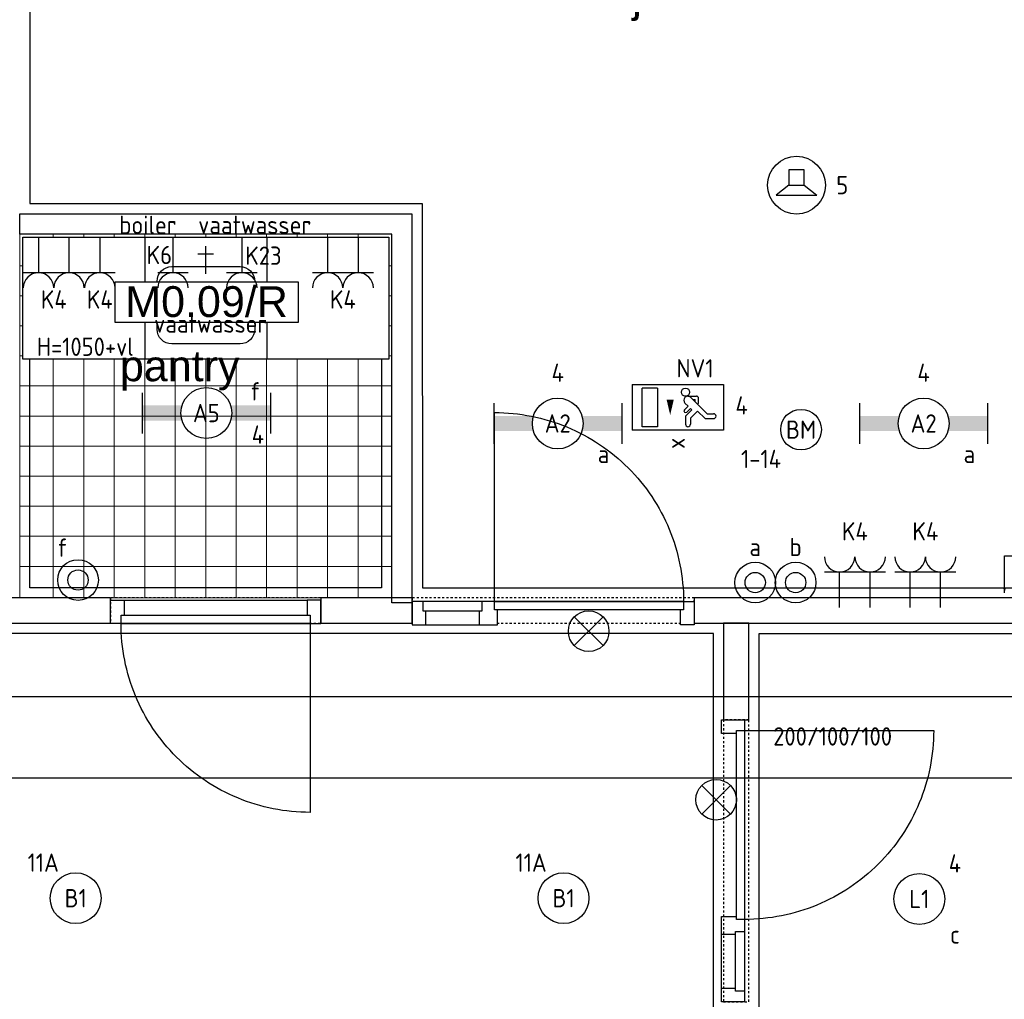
# Model space of a CAD drawing. Header units: millimetres. Extents: x -38031 to 123247, y -16330 to 129979.
# Tile 181 of 235: x 54585 to 59429, y 52150 to 56970. Entities that reach past the tile are written whole.
import ezdxf
from ezdxf.enums import TextEntityAlignment as Align

# ---------------------------------------------------------------- set-up
doc = ezdxf.new("R2010")
doc.units = ezdxf.units.MM
doc.header["$LTSCALE"] = 50
doc.linetypes.add('STYLE_01', pattern=[0.41664, 0.20828, -0.20836])
for name, color, linetype in [('AB$1A---_ATTRIB035', 8, 'Continuous'), ('AL$1A---_ALGEMEEN', 8, 'Continuous'), ('AT$1A---_TEKST100', 8, 'Continuous'), ('BOUWKUNDIG', 8, 'Continuous'), ('EB6511--_ATTRIB', 2, 'Continuous'), ('EL6131--_KG', 3, 'Continuous'), ('EL6221--', 3, 'Continuous'), ('EL6222--', 3, 'Continuous'), ('EL6311--', 3, 'Continuous'), ('EL6311--NV', 7, 'Continuous'), ('EL6350--', 3, 'Continuous'), ('EL6421--', 3, 'Continuous'), ('EL6511--', 3, 'Continuous'), ('EM6131--', 1, 'Continuous')]:
    doc.layers.add(name, color=color, linetype=linetype)
doc.styles.add('Arial', font='ARIAL.TTF')
doc.styles.add('BURO-018', font='iso.shx', dxfattribs={"height": 90})
doc.styles.add('NORATT', font='iso.shx')
doc.styles.get("Standard").update_dxf_attribs({"font": 'iso.shx'})

# ---------------------------------------------------------------- blocks, each defined once
blk = doc.blocks.new('111410')
at = {"color": 0, "linetype": 'Continuous'}
for radius in [2, 1]:
    blk.add_circle((0, 3), radius, dxfattribs=at)
at = {"color": 0, "linetype": 'Continuous', "style": 'BURO-018'}
for tag, p in [('E_SLET1', (0, 7)), ('E_GROEP', (0, 0)), ('E_GKAST', (0, 0))]:
    blk.add_attdef(tag, text='', height=1.8, dxfattribs=at).set_placement(p, align=Align.MIDDLE)
at = {"color": 0, "linetype": 'Continuous', "style": 'BURO-018', "flags": 1}
for tag in ['E_MATCODE', 'E_SGROEP']:
    blk.add_attdef(tag, text='', height=1.8, dxfattribs=at).set_placement((0, 0), align=Align.MIDDLE)
blk = doc.blocks.new('1115C2J')
at = {"color": 0, "linetype": 'Continuous'}
for p, q in [((-4.5, 5.5), (4.5, 5.5)), ((-4.5, 1), (-4.5, 5.5)), ((-1.24, 4.309), (-1.24, 4.91)), ((-0.76, 4.11), (-0.76, 4.91)), ((2, 5.15), (3.5, 5.15)), ((2, 1.35), (2, 5.15)), ((3.5, 5.15), (3.5, 1.35)), ((4.5, 1), (4.5, 5.5)), ((-2.681, 4.35), (-3.52, 4.35)), ((-1.94, 3.609), (-2.681, 4.35)), ((-1.24, 4.309), (-1.94, 3.609)), ((-1.374, 3.496), (-0.76, 4.11)), ((-2.88, 3.87), (-3.52, 3.87)), ((-1.271, 2.261), (-2.88, 3.87)), ((-1.94, 2.93), (-2.04, 2.83)), ((-1.233, 3.354), (-1.374, 3.496)), ((-0.872, 3.715), (-1.233, 3.354)), ((-0.646, 3.489), (-1.007, 3.128)), ((-0.705, 2.827), (-1.007, 3.128)), ((-2.04, 2.83), (-2.04, 2.344)), ((-0.988, 2.144), (-1.84, 2.144)), ((-1.714, 2.704), (-1.72, 2.697)), ((-1.72, 2.697), (-1.72, 2.464)), ((-1.474, 2.464), (-1.72, 2.464)), ((4.5, 1), (-4.5, 1)), ((2, 1.35), (3.5, 1.35))]:
    blk.add_line(p, q, dxfattribs=at)
blk.add_lwpolyline([(0.75, 4, 0, 0.7, 0), (0.75, 2.5, 0.7, 0.7, 0)], format="xyseb", dxfattribs=at)
blk.add_circle((-0.76, 1.75), 0.4, dxfattribs=at)
for centre, radius, start, end in [((-1, 4.91), 0.24, 0, 180), ((-3.52, 4.11), 0.24, 90, 270), ((-0.759, 3.602), 0.16, 315, 135), ((-1.84, 2.344), 0.2, 180, 270), ((-0.988, 2.544), 0.4, 225, 45)]:
    blk.add_arc(centre, radius, start, end, dxfattribs=at)
at = {"color": 0, "linetype": 'Continuous', "style": 'BURO-018'}
for tag, p in [('E_GKAST', (0, 15.167)), ('E_GROEP', (0, 12.167)), ('E_SGROEP', (4.5, 12.167)), ('E_ARMCODE', (0, 8))]:
    blk.add_attdef(tag, text='', height=1.8, dxfattribs=at).set_placement(p, align=Align.MIDDLE)
at = {"layer": 'EL6350--', "color": 1, "style": 'BURO-018'}
blk.add_text('x', height=1.8, rotation=90, dxfattribs=at).set_placement((0.564, 6.239))
blk = doc.blocks.new('1115B3A')
at = {"color": 0, "linetype": 'Continuous'}
blk.add_circle((0, 0), 2.5, dxfattribs=at)
at = {"color": 0, "linetype": 'Continuous', "style": 'BURO-018'}
for tag, p in [('E_GKAST', (0, 8)), ('E_GROEP', (0, 5)), ('E_SGROEP', (4.5, 5)), ('E_ARMCODE', (0, 0)), ('E_SLET', (4.5, -1))]:
    blk.add_attdef(tag, text='', height=1.8, dxfattribs=at).set_placement(p, align=Align.MIDDLE)
blk = doc.blocks.new('E00024')
at = {"color": 0, "linetype": 'Continuous'}
for p, q in [((-1.414, 1.586), (1.414, 4.414)), ((-1.414, 4.414), (1.414, 1.586))]:
    blk.add_line(p, q, dxfattribs=at)
blk.add_circle((0, 3), 2, dxfattribs=at)
at = {"color": 0, "linetype": 'Continuous', "style": 'BURO-018'}
blk.add_attdef('E_TEXT1', text='', height=1.8, dxfattribs=at).set_placement((0, 7.5), align=Align.MIDDLE)
at = {"color": 0, "linetype": 'Continuous', "style": 'BURO-018', "flags": 1}
blk.add_attdef('E_MATCODE', (0, 0), '', height=1.8, dxfattribs=at)
blk = doc.blocks.new('E00126')
at = {"color": 0, "linetype": 'Continuous'}
for p, q in [((-3, 4.5), (3, 4.5)), ((-1.5, 1), (-1.5, 4.5)), ((1.5, 1), (1.5, 4.5))]:
    blk.add_line(p, q, dxfattribs=at)
for centre in [(-1.5, 6), (1.5, 6)]:
    blk.add_arc(centre, 1.5, 180, 0, dxfattribs=at)
at = {"color": 0, "linetype": 'Continuous', "style": 'BURO-018'}
for tag, p in [('E_GKAST', (0, 11.5)), ('E_GROEP', (0, 8.5)), ('E_SGROEP', (4.5, 8.5))]:
    blk.add_attdef(tag, text='', height=1.8, dxfattribs=at).set_placement(p, align=Align.MIDDLE)
at = {"color": 0, "linetype": 'Continuous', "style": 'BURO-018', "flags": 1}
for tag, p in [('E_VERMCODE', (13, 8.5)), ('E_MATCODE', (0, 0))]:
    blk.add_attdef(tag, text='', height=1.8, dxfattribs=at).set_placement(p, align=Align.MIDDLE)
blk = doc.blocks.new('1115B6630')
at = {"color": 0}
for p, q in [((-6.3, 2), (-6.3, -2)), ((6.3, 2), (6.3, -2))]:
    blk.add_line(p, q, dxfattribs=at)
at = {"color": 0, "linetype": 'Continuous'}
blk.add_circle((0, 0), 2.5, dxfattribs=at)
at = {"color": 0}
for points in [[(-2.5, 0.75), (-6.3, 0.75), (-2.5, -0.75), (-6.3, -0.75)], [(2.5, 0.75), (6.3, 0.75), (2.5, -0.75), (6.3, -0.75)]]:
    blk.add_solid(points, dxfattribs=at)
at = {"color": 0, "linetype": 'Continuous', "style": 'BURO-018'}
for tag, p in [('E_GKAST', (0, 8)), ('E_GROEP', (0, 5)), ('E_SGROEP', (4.5, 5)), ('E_ARMCODE', (0, 0)), ('E_SLET', (4.5, -3))]:
    blk.add_attdef(tag, text='', height=1.8, dxfattribs=at).set_placement(p, align=Align.MIDDLE)
blk = doc.blocks.new('E00123')
at = {"color": 0, "linetype": 'Continuous'}
blk.add_circle((0, 0), 2, dxfattribs=at)
at = {"color": 0, "linetype": 'Continuous', "style": 'BURO-018'}
for tag, p in [('E_TEXT1', (0, 4.5)), ('E_TEXT2', (0, 0))]:
    blk.add_attdef(tag, text='', height=1.8, dxfattribs=at).set_placement(p, align=Align.MIDDLE)
at = {"color": 0, "linetype": 'Continuous', "style": 'BURO-018', "flags": 1}
blk.add_attdef('E_MATCODE', (0, 0), '', height=1.8, dxfattribs=at)
blk = doc.blocks.new('E-GK-GTC-1903C')
at = {"color": 0, "linetype": 'Continuous'}
for p, q in [((-0.5, 200), (0.5, 200)), ((-0.5, -200), (0.5, -200))]:
    blk.add_line(p, q, dxfattribs=at)
blk = doc.blocks.new('E00497')
at = {"color": 0}
for p, q in [((0, 0.75), (1, 2)), ((1, -2), (1, 2)), ((0, 0.75), (-1.5, 0.75)), ((0, -0.75), (0, 0.75)), ((-1.5, -0.75), (0, -0.75)), ((0, -0.75), (1, -2))]:
    blk.add_line(p, q, dxfattribs=at)
blk.add_line((-1.5, 0.75), (-1.5, -0.75))
blk.add_circle((0, 0), 2.841, dxfattribs=at)
at = {"color": 0, "linetype": 'Continuous', "style": 'BURO-018'}
blk.add_attdef('E_TEXT1', text='', height=1.8, dxfattribs=at).set_placement((0, 4.5), align=Align.MIDDLE)
at = {"color": 0, "linetype": 'Continuous', "style": 'BURO-018', "flags": 1}
blk.add_attdef('E_MATCODE', text='', height=1.8, dxfattribs=at).set_placement((0, 0), align=Align.MIDDLE)
blk = doc.blocks.new('txt 1_100 verlaagd plafond')
at = {"layer": 'AL$1A---_ALGEMEEN', "color": 0}
for p, q in [((-1830, 0), (-1830, 182.6)), ((-1830, 182.6), (-1680, 182.6))]:
    blk.add_line(p, q, dxfattribs=at)
blk.add_solid([(-1830, 0), (-1836.7, 25), (-1823.3, 25)], dxfattribs=at)
at = {"layer": 'AT$1A---_TEKST100', "insert": (-983.5, 235.8), "char_height": 126.27, "attachment_point": 2, "line_spacing_factor": 0.967741, "style": 'Arial'}
blk.add_mtext('{\\C256;\\lverlaagd plafond}', dxfattribs=at)
blk = doc.blocks.new('Group-18')
at = {"layer": 'AL$1A---_ALGEMEEN', "color": 0}
for points in [[(-1726, 30175), (-1726, 27489.8), (204, 27489.8), (205, 25599.8), (5224, 25599.9), (5224, 30175), (-1726, 30175)], [(-12424, 25153), (-12424, 23374.8), (1636.5, 23374.8), (1636.5, 25374.8), (-11691, 25374.8), (-11691, 25153), (-12424, 25153)]]:
    blk.add_lwpolyline(points, dxfattribs=at)
for points in [[(-1726, 27289.8), (4, 27289.8), (4, 25599.8), (-1726, 25599.8)], [(1861.5, 25374.8), (5224, 25374.8), (5224, 17795), (1861.5, 17795)]]:
    blk.add_lwpolyline(points, close=True, dxfattribs=at)
blk.add_blockref('txt 1_100 verlaagd plafond', (4899.1, 25574.9), dxfattribs=at)
blk = doc.blocks.new('32x_hout-mk 815as-p')
at = {"color": 0}
for points in [[(420, -104), (0, -104), (0, 10), (420, 10)], [(1320, 10), (1387, 10), (1387, -104), (1320, -104)]]:
    blk.add_wipeout(points, dxfattribs=at).dxf.layer = 'AL$1A---_ALGEMEEN'
at = {"layer": 'AL$1A---_ALGEMEEN', "color": 0}
for points in [[(420, -104), (0, -104), (0, 10), (420, 10)], [(1320, 10), (1387, 10), (1387, -104), (1320, -104)]]:
    blk.add_lwpolyline(points, close=True, dxfattribs=at)
at = {"color": 0}
for points in [[(67, -104), (0, -104), (0, 10), (67, 10)], [(420, -104), (330, -104), (330, 10), (420, 10)]]:
    blk.add_wipeout(points, dxfattribs=at).dxf.layer = 'AL$1A---_ALGEMEEN'
at = {"layer": 'AL$1A---_ALGEMEEN', "color": 0}
for points in [[(67, -104), (0, -104), (0, 10), (67, 10)], [(420, -104), (330, -104), (330, 10), (420, 10)], [(1312.2, -1033.7), (1289.4, -1032.9), (1266.6, -1031.5), (1243.8, -1029.5), (1221.2, -1027), (1198.5, -1023.9), (1176, -1020.3), (1153.6, -1016.1), (1131.2, -1011.4), (1109, -1006.1), (1087, -1000.3), (1065, -994), (1043.3, -987.1), (1021.7, -979.6), (1000.3, -971.7), (979.1, -963.2), (958.1, -954.2), (937.4, -944.7), (916.9, -934.7), (896.6, -924.2), (876.6, -913.2), (856.9, -901.7), (837.5, -889.7), (818.3, -877.3), (799.5, -864.4), (781, -851), (762.8, -837.2), (745, -822.9), (727.5, -808.2), (710.5, -793.1), (693.7, -777.5), (677.4, -761.6), (661.5, -745.3), (645.9, -728.5), (630.8, -711.5), (616.1, -694), (601.8, -676.2), (588, -658), (574.6, -639.5), (561.7, -620.7), (549.3, -601.5), (537.3, -582.1), (525.8, -562.4), (514.8, -542.4), (504.3, -522.1), (494.3, -501.6), (484.8, -480.9), (475.8, -459.9), (467.3, -438.7), (459.4, -417.3), (451.9, -395.7), (445, -374), (438.7, -352), (432.9, -330), (427.6, -307.8), (422.9, -285.4), (418.7, -263), (415.1, -240.5), (412, -217.8), (409.5, -195.2), (407.5, -172.4), (406.1, -149.6), (405.3, -126.8), (405, -104), (1335, -104), (1335, -1034)]]:
    blk.add_lwpolyline(points, close=True, dxfattribs=at)
at = {"color": 0}
for points in [[(345, -104), (52, -104), (52, -59), (345, -59)], [(405, -64), (1335, -64), (1335, -104), (405, -104)]]:
    blk.add_wipeout(points, dxfattribs=at).dxf.layer = 'AL$1A---_ALGEMEEN'
at = {"layer": 'AL$1A---_ALGEMEEN', "color": 0}
for points in [[(345, -104), (52, -104), (52, -59), (345, -59)], [(405, -64), (1335, -64), (1335, -104), (405, -104)]]:
    blk.add_lwpolyline(points, close=True, dxfattribs=at)
blk = doc.blocks.new('Group-45')
at = {"layer": 'AL$1A---_ALGEMEEN', "color": 0, "lineweight": 5}
for p, q in [((-1611, 27339.8), (-1611, 25549.8)), ((-1461, 27339.8), (-1461, 25549.8)), ((-1311, 27339.8), (-1311, 25549.8)), ((-1161, 27339.8), (-1161, 25549.8)), ((-1011, 27339.8), (-1011, 25549.8)), ((-861, 27339.8), (-861, 25549.8)), ((-711, 27339.8), (-711, 25549.8)), ((-561, 27339.8), (-561, 25549.8)), ((-411, 27339.8), (-411, 25549.8)), ((-261, 27339.8), (-261, 25549.8)), ((-111, 27339.8), (-111, 25549.8)), ((-1776, 27184.5), (54, 27184.5)), ((-1776, 27036.5), (54, 27036.5)), ((-1776, 26888.6), (54, 26888.6)), ((-1776, 26740.7), (54, 26740.7)), ((-1776, 26592.7), (54, 26592.7)), ((-1776, 26444.8), (54, 26444.8)), ((-1776, 26296.9), (54, 26296.9)), ((-1776, 26148.9), (54, 26148.9)), ((-1776, 26001), (54, 26001)), ((-1776, 25853.1), (54, 25853.1)), ((-1776, 25705.1), (54, 25705.1))]:
    blk.add_line(p, q, dxfattribs=at)
blk.add_lwpolyline([(-1776, 27339.8), (54, 27339.8), (54, 25549.8), (-1776, 25549.8)], close=True, dxfattribs=at)
blk = doc.blocks.new('tekst 12 pts')
at = {"layer": 'AL$1A---_ALGEMEEN', "color": 0, "style": 'Arial'}
blk.add_attdef('naam_ruimte', text='', height=151.5, dxfattribs=at).set_placement((0, -41.1), align=Align.TOP_CENTER)
at = {"layer": 'AL$1A---_ALGEMEEN', "color": 0, "flags": 1}
for tag, p in [('oppervlakte', (-264.6, -1003)), ('stramiennummer', (-264.6, -1275.7))]:
    blk.add_attdef(tag, p, '', height=151.5, dxfattribs=at)
blk = doc.blocks.new('Group-79')
at = {"layer": 'AL$1A---_ALGEMEEN', "color": 0}
blk.add_lwpolyline([(-1329.3, 25538.6), (-295.3, 25538.6), (-295.3, 25424.6), (-1329.3, 25424.6)], close=True, dxfattribs=at)
at = {"color": 0}
for points in [[(-1329.3, 25538.6), (-1262.3, 25538.6), (-1262.3, 25424.6), (-1329.3, 25424.6)], [(-362.3, 25424.6), (-295.3, 25424.6), (-295.3, 25538.6), (-362.3, 25538.6)]]:
    blk.add_wipeout(points, dxfattribs=at).dxf.layer = 'AL$1A---_ALGEMEEN'
at = {"layer": 'AL$1A---_ALGEMEEN', "color": 0}
for points in [[(-1329.3, 25538.6), (-1262.3, 25538.6), (-1262.3, 25424.6), (-1329.3, 25424.6)], [(-362.3, 25424.6), (-295.3, 25424.6), (-295.3, 25538.6), (-362.3, 25538.6)], [(-370.1, 24494.9), (-392.9, 24495.7), (-415.7, 24497.1), (-438.5, 24499.1), (-461.2, 24501.6), (-483.8, 24504.6), (-506.3, 24508.3), (-528.7, 24512.4), (-551.1, 24517.2), (-573.3, 24522.4), (-595.4, 24528.3), (-617.3, 24534.6), (-639, 24541.5), (-660.6, 24548.9), (-682, 24556.9), (-703.2, 24565.4), (-724.2, 24574.4), (-744.9, 24583.9), (-765.5, 24593.9), (-785.7, 24604.4), (-805.7, 24615.4), (-825.4, 24626.9), (-844.9, 24638.9), (-864, 24651.3), (-882.8, 24664.2), (-901.3, 24677.6), (-919.5, 24691.4), (-937.3, 24705.7), (-954.8, 24720.4), (-971.9, 24735.5), (-988.6, 24751), (-1004.9, 24767), (-1020.9, 24783.3), (-1036.4, 24800), (-1051.5, 24817.1), (-1066.2, 24834.6), (-1080.5, 24852.4), (-1094.3, 24870.6), (-1107.7, 24889.1), (-1120.6, 24907.9), (-1133, 24927), (-1145, 24946.5), (-1156.5, 24966.2), (-1167.5, 24986.2), (-1178, 25006.4), (-1188, 25027), (-1197.5, 25047.7), (-1206.5, 25068.7), (-1215, 25089.9), (-1223, 25111.3), (-1230.4, 25132.9), (-1237.3, 25154.6), (-1243.6, 25176.5), (-1249.4, 25198.6), (-1254.7, 25220.8), (-1259.4, 25243.1), (-1263.6, 25265.6), (-1267.2, 25288.1), (-1270.3, 25310.7), (-1272.8, 25333.4), (-1274.8, 25356.2), (-1276.2, 25378.9), (-1277, 25401.8), (-1277.3, 25424.6), (-347.3, 25424.6), (-347.3, 24494.6)]]:
    blk.add_lwpolyline(points, close=True, dxfattribs=at)
at = {"color": 0}
blk.add_wipeout([(-1277.3, 25464.6), (-347.3, 25464.6), (-347.3, 25424.6), (-1277.3, 25424.6)], dxfattribs=at).dxf.layer = 'AL$1A---_ALGEMEEN'
at = {"layer": 'AL$1A---_ALGEMEEN', "color": 0}
blk.add_lwpolyline([(-1277.3, 25464.6), (-347.3, 25464.6), (-347.3, 25424.6), (-1277.3, 25424.6)], close=True, dxfattribs=at)
blk = doc.blocks.new('32x_hout-mk 815b-p')
at = {"color": 0}
for points in [[(0, 7), (67, 7), (67, -107), (0, -107)], [(967, -107), (1387, -107), (1387, 7), (967, 7)]]:
    blk.add_wipeout(points, dxfattribs=at).dxf.layer = 'AL$1A---_ALGEMEEN'
at = {"layer": 'AL$1A---_ALGEMEEN', "color": 0}
for points in [[(0, 7), (67, 7), (67, -107), (0, -107)], [(967, -107), (1387, -107), (1387, 7), (967, 7)]]:
    blk.add_lwpolyline(points, close=True, dxfattribs=at)
at = {"color": 0}
for points in [[(967, -107), (1057, -107), (1057, 7), (967, 7)], [(1320, -107), (1387, -107), (1387, 7), (1320, 7)]]:
    blk.add_wipeout(points, dxfattribs=at).dxf.layer = 'AL$1A---_ALGEMEEN'
at = {"layer": 'AL$1A---_ALGEMEEN', "color": 0}
for points in [[(967, -107), (1057, -107), (1057, 7), (967, 7)], [(1320, -107), (1387, -107), (1387, 7), (1320, 7)]]:
    blk.add_lwpolyline(points, close=True, dxfattribs=at)
at = {"color": 0}
for points in [[(52, -67), (982, -67), (982, -107), (52, -107)], [(1042, -107), (1335, -107), (1335, -62), (1042, -62)]]:
    blk.add_wipeout(points, dxfattribs=at).dxf.layer = 'AL$1A---_ALGEMEEN'
at = {"layer": 'AL$1A---_ALGEMEEN', "color": 0}
for points in [[(52, -67), (982, -67), (982, -107), (52, -107)], [(1042, -107), (1335, -107), (1335, -62), (1042, -62)], [(959.2, -1036.7), (936.4, -1035.9), (913.6, -1034.5), (890.8, -1032.5), (868.2, -1030), (845.5, -1026.9), (823, -1023.3), (800.6, -1019.1), (778.2, -1014.4), (756, -1009.1), (734, -1003.3), (712, -997), (690.3, -990.1), (668.7, -982.6), (647.3, -974.7), (626.1, -966.2), (605.1, -957.2), (584.4, -947.7), (563.9, -937.7), (543.6, -927.2), (523.6, -916.2), (503.9, -904.7), (484.5, -892.7), (465.3, -880.3), (446.5, -867.4), (428, -854), (409.8, -840.2), (392, -825.9), (374.5, -811.2), (357.5, -796.1), (340.7, -780.5), (324.4, -764.6), (308.5, -748.3), (292.9, -731.5), (277.8, -714.5), (263.1, -697), (248.8, -679.2), (235, -661), (221.6, -642.5), (208.7, -623.7), (196.3, -604.5), (184.3, -585.1), (172.8, -565.4), (161.8, -545.4), (151.3, -525.1), (141.3, -504.6), (131.8, -483.9), (122.8, -462.9), (114.3, -441.7), (106.4, -420.3), (98.9, -398.7), (92, -377), (85.7, -355), (79.9, -333), (74.6, -310.8), (69.9, -288.4), (65.7, -266), (62.1, -243.5), (59, -220.8), (56.5, -198.2), (54.5, -175.4), (53.1, -152.6), (52.3, -129.8), (52, -107), (982, -107), (982, -1037)]]:
    blk.add_lwpolyline(points, close=True, dxfattribs=at)
blk = doc.blocks.new('k. blok 05')
at = {"color": 0}
blk.add_wipeout([(-900, 0), (900, 0), (900, -600), (-900, -600)], dxfattribs=at).dxf.layer = 'AL$1A---_ALGEMEEN'
at = {"layer": 'AL$1A---_ALGEMEEN', "color": 0}
for p, q in [((-300, 0), (-300, -600)), ((300, 0), (300, -600)), ((-39, -82), (37, -82))]:
    blk.add_line(p, q, dxfattribs=at)
blk.add_lwpolyline([(-900, 0), (900, 0), (900, -600), (-900, -600)], close=True, dxfattribs=at)
at = {"color": 0}
blk.add_wipeout([(168.3, -145), (170.1, -145), (171.9, -145.1), (173.6, -145.2), (175.4, -145.3), (177.1, -145.5), (178.8, -145.8), (180.6, -146.1), (182.3, -146.4), (184, -146.7), (185.7, -147.1), (187.4, -147.6), (189.1, -148.1), (190.8, -148.6), (192.5, -149.2), (194.1, -149.8), (195.8, -150.5), (197.4, -151.1), (199, -151.9), (200.6, -152.7), (202.1, -153.5), (203.7, -154.3), (205.2, -155.2), (206.7, -156.1), (208.1, -157.1), (209.6, -158.1), (211, -159.1), (212.4, -160.2), (213.8, -161.3), (215.1, -162.4), (216.5, -163.6), (217.8, -164.8), (219, -166), (220.2, -167.2), (221.4, -168.5), (222.6, -169.9), (223.7, -171.2), (224.8, -172.6), (225.9, -174), (226.9, -175.4), (227.9, -176.9), (228.9, -178.3), (229.8, -179.8), (230.7, -181.3), (231.5, -182.9), (232.3, -184.4), (233.1, -186), (233.9, -187.6), (234.5, -189.2), (235.2, -190.9), (235.8, -192.5), (236.4, -194.2), (236.9, -195.9), (237.4, -197.6), (237.9, -199.3), (238.3, -201), (238.6, -202.7), (238.9, -204.4), (239.2, -206.2), (239.5, -207.9), (239.7, -209.6), (239.8, -211.4), (239.9, -213.1), (240, -214.9), (240, -216.7), (240, -453.3), (240, -455.1), (239.9, -456.9), (239.8, -458.6), (239.7, -460.4), (239.5, -462.1), (239.2, -463.8), (238.9, -465.6), (238.6, -467.3), (238.3, -469), (237.9, -470.7), (237.4, -472.4), (236.9, -474.1), (236.4, -475.8), (235.8, -477.5), (235.2, -479.1), (234.5, -480.8), (233.9, -482.4), (233.1, -484), (232.3, -485.6), (231.5, -487.1), (230.7, -488.7), (229.8, -490.2), (228.9, -491.7), (227.9, -493.1), (226.9, -494.6), (225.9, -496), (224.8, -497.4), (223.7, -498.8), (222.6, -500.1), (221.4, -501.5), (220.2, -502.8), (219, -504), (217.8, -505.2), (216.5, -506.4), (215.1, -507.6), (213.8, -508.7), (212.4, -509.8), (211, -510.9), (209.6, -511.9), (208.1, -512.9), (206.7, -513.9), (205.2, -514.8), (203.7, -515.7), (202.1, -516.5), (200.6, -517.3), (199, -518.1), (197.4, -518.9), (195.8, -519.5), (194.1, -520.2), (192.5, -520.8), (190.8, -521.4), (189.1, -521.9), (187.4, -522.4), (185.7, -522.9), (184, -523.3), (182.3, -523.6), (180.6, -523.9), (178.8, -524.2), (177.1, -524.5), (175.4, -524.7), (173.6, -524.8), (171.9, -524.9), (170.1, -525), (168.3, -525), (-168.3, -525), (-170.1, -525), (-171.9, -524.9), (-173.6, -524.8), (-175.4, -524.7), (-177.1, -524.5), (-178.8, -524.2), (-180.6, -523.9), (-182.3, -523.6), (-184, -523.3), (-185.7, -522.9), (-187.4, -522.4), (-189.1, -521.9), (-190.8, -521.4), (-192.5, -520.8), (-194.1, -520.2), (-195.8, -519.5), (-197.4, -518.9), (-199, -518.1), (-200.6, -517.3), (-202.1, -516.5), (-203.7, -515.7), (-205.2, -514.8), (-206.7, -513.9), (-208.1, -512.9), (-209.6, -511.9), (-211, -510.9), (-212.4, -509.8), (-213.8, -508.7), (-215.1, -507.6), (-216.5, -506.4), (-217.8, -505.2), (-219, -504), (-220.2, -502.8), (-221.4, -501.5), (-222.6, -500.1), (-223.7, -498.8), (-224.8, -497.4), (-225.9, -496), (-226.9, -494.6), (-227.9, -493.1), (-228.9, -491.7), (-229.8, -490.2), (-230.7, -488.7), (-231.5, -487.1), (-232.3, -485.6), (-233.1, -484), (-233.9, -482.4), (-234.5, -480.8), (-235.2, -479.1), (-235.8, -477.5), (-236.4, -475.8), (-236.9, -474.1), (-237.4, -472.4), (-237.9, -470.7), (-238.3, -469), (-238.6, -467.3), (-238.9, -465.6), (-239.2, -463.8), (-239.5, -462.1), (-239.7, -460.4), (-239.8, -458.6), (-239.9, -456.9), (-240, -455.1), (-240, -453.3), (-240, -216.7), (-240, -214.9), (-239.9, -213.1), (-239.8, -211.4), (-239.7, -209.6), (-239.5, -207.9), (-239.2, -206.2), (-238.9, -204.4), (-238.6, -202.7), (-238.3, -201), (-237.9, -199.3), (-237.4, -197.6), (-236.9, -195.9), (-236.4, -194.2), (-235.8, -192.5), (-235.2, -190.9), (-234.5, -189.2), (-233.9, -187.6), (-233.1, -186), (-232.3, -184.4), (-231.5, -182.9), (-230.7, -181.3), (-229.8, -179.8), (-228.9, -178.3), (-227.9, -176.9), (-226.9, -175.4), (-225.9, -174), (-224.8, -172.6), (-223.7, -171.2), (-222.6, -169.9), (-221.4, -168.5), (-220.2, -167.2), (-219, -166), (-217.8, -164.8), (-216.5, -163.6), (-215.1, -162.4), (-213.8, -161.3), (-212.4, -160.2), (-211, -159.1), (-209.6, -158.1), (-208.1, -157.1), (-206.7, -156.1), (-205.2, -155.2), (-203.7, -154.3), (-202.1, -153.5), (-200.6, -152.7), (-199, -151.9), (-197.4, -151.1), (-195.8, -150.5), (-194.1, -149.8), (-192.5, -149.2), (-190.8, -148.6), (-189.1, -148.1), (-187.4, -147.6), (-185.7, -147.1), (-184, -146.7), (-182.3, -146.4), (-180.6, -146.1), (-178.8, -145.8), (-177.1, -145.5), (-175.4, -145.3), (-173.6, -145.2), (-171.9, -145.1), (-170.1, -145), (-168.3, -145)], dxfattribs=at).dxf.layer = 'AL$1A---_ALGEMEEN'
at = {"layer": 'AL$1A---_ALGEMEEN', "color": 0}
blk.add_line((-1, -180), (-1, -44), dxfattribs=at)
at = {"layer": 'AL$1A---_ALGEMEEN', "color": 0, "flags": 128}
blk.add_lwpolyline([(-240, -216.7, -0.414214), (-168.3, -145), (168.3, -145, -0.414214), (240, -216.7), (240, -453.3, -0.414214), (168.3, -525), (-168.3, -525, -0.414214), (-240, -453.3)], format="xyb", close=True, dxfattribs=at)
blk = doc.blocks.new('ruimtenummer')
at = {"layer": 'AL$1A---_ALGEMEEN', "color": 0, "flags": 1}
for tag, p in [('peil', (-450, -397.1)), ('onderdeel', (-450, -669.8))]:
    blk.add_attdef(tag, p, '', height=151.5, dxfattribs=at)
at = {"color": 0}
blk.add_wipeout([(-450, 100), (450, 100), (450, -100), (-450, -100)], dxfattribs=at).dxf.layer = 'AL$1A---_ALGEMEEN'
at = {"layer": 'AL$1A---_ALGEMEEN', "color": 0}
blk.add_lwpolyline([(-450, 100), (450, 100), (450, -100), (-450, -100)], close=True, dxfattribs=at)
at = {"layer": 'AL$1A---_ALGEMEEN', "color": 0, "style": 'Arial'}
blk.add_attdef('ruimtenummer', text='', height=151.5, dxfattribs=at).set_placement((0, 78), align=Align.TOP_CENTER)
blk = doc.blocks.new('200254 W 210 11-06-2007')
at = {"layer": 'AL$1A---_ALGEMEEN'}
for points in [[(18386, 30927.3), (18386, 31027.3), (20316, 31027.3), (20316, 29112.3), (20216, 29112.3), (20216, 30927.3)], [(18832.7, 29137.3), (17513, 29137.3), (17513, 29012.3), (18832.7, 29012.3)], [(20317, 29137.3), (19866.8, 29137.3), (19866.8, 29012.3), (20317, 29012.3)], [(25561, 29137.3), (21704, 29137.3), (21704, 29012.3), (25561, 29012.3)]]:
    blk.add_lwpolyline(points, close=True, dxfattribs=at)
at = {"layer": 'AL$1A---_ALGEMEEN', "linetype": 'STYLE_01'}
blk.add_lwpolyline([(20317, 29137.2), (20317, 29012.2), (21704, 29012.2), (21704, 29137.2)], close=True, dxfattribs=at)
at = {"layer": 'AL$1A---_ALGEMEEN'}
for name in ['Group-18', 'Group-45']:
    blk.add_blockref(name, (20162, 3587.4), dxfattribs=at)
ref = blk.add_blockref('tekst 12 pts', (21864.4, 32214.3), dxfattribs=at)
ref.add_attrib('naam_ruimte', 'zijtoneel / hal', dxfattribs={"layer": 'AB$1A---_ATTRIB035', "height": 151.525, "style": 'Arial'}).set_placement((21864.4, 32173.2), align=Align.TOP_CENTER)
for name, p in [('k. blok 05', (19302, 30912.3)), ('Group-79', (20162, 3587.4))]:
    blk.add_blockref(name, p, dxfattribs=at)
for name, p, rotation in [('32x_hout-mk 815b-p', (21704, 29012.3), 180), ('32x_hout-mk 815as-p', (21848.5, 27150.3), 90)]:
    blk.add_blockref(name, p, dxfattribs=dict(at, rotation=rotation))
at = {"layer": 'AL$1A---_ALGEMEEN', "linetype": 'STYLE_01'}
for points in [[(18832.8, 29137.2), (18832.8, 29012.2), (19866.8, 29012.2), (19866.8, 29137.2)], [(21848.5, 27150.3), (21973.5, 27150.3), (21973.5, 28537.3), (21848.5, 28537.3)]]:
    blk.add_lwpolyline(points, close=True, dxfattribs=at)
at = {"layer": 'AL$1A---_ALGEMEEN'}
blk.add_lwpolyline([(21973.5, 28537.3), (21973.5, 29012.3), (21848.5, 29012.3), (21848.5, 28537.3)], close=True, dxfattribs=at)
ref = blk.add_blockref('ruimtenummer', (19305.3, 30593), dxfattribs=at)
ref.add_attrib('ruimtenummer', 'M0.09/R', dxfattribs={"layer": 'AB$1A---_ATTRIB035', "height": 151.52, "style": 'Arial'}).set_placement((19305.3, 30671), align=Align.TOP_CENTER)
ref = blk.add_blockref('tekst 12 pts', (19173.2, 30396.1), dxfattribs=at)
ref.add_attrib('naam_ruimte', 'pantry', dxfattribs={"layer": 'AB$1A---_ATTRIB035', "height": 151.52, "style": 'Arial'}).set_placement((19173.2, 30355), align=Align.TOP_CENTER)
blk = doc.blocks.new('111304')
at = {"color": 0, "linetype": 'Continuous'}
for p, q in [((-1.5, 4.5), (1.5, 4.5)), ((0, 1), (0, 4.5))]:
    blk.add_line(p, q, dxfattribs=at)
blk.add_arc((0, 6), 1.5, 180, 0, dxfattribs=at)
at = {"color": 0, "linetype": 'Continuous', "style": 'BURO-018'}
for tag, p in [('E_GKAST', (0, 11.5)), ('E_GROEP', (0, 8.5)), ('E_SGROEP', (4.5, 8.5))]:
    blk.add_attdef(tag, text='', height=1.8, dxfattribs=at).set_placement(p, align=Align.MIDDLE)
at = {"color": 0, "linetype": 'Continuous', "style": 'BURO-018', "flags": 1}
for tag, p in [('E_VERMCODE', (13, 8.5)), ('E_MATCODE', (0, 0))]:
    blk.add_attdef(tag, text='', height=1.8, dxfattribs=at).set_placement(p, align=Align.MIDDLE)

msp = doc.modelspace()

# ---------------------------------------------------------------- block references
at = {"layer": 'BOUWKUNDIG'}
msp.add_blockref('200254 W 210 11-06-2007', (36199, 24987.6), dxfattribs=at)

# ---------------------------------------------------------------- next in the draw order: block references
at = {"layer": 'EL6131--_KG', "xscale": 26418.61447864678, "rotation": 180}
msp.add_blockref('E-GK-GTC-1903C', (65596.5, 53437.5), dxfattribs=at)
at = {"layer": 'EL6222--'}
ref = msp.add_blockref('111304', (55338.9, 55949.8), dxfattribs=dict(at, xscale=50, yscale=50, zscale=50, rotation=180))
ref.add_attrib('E_GROEP', 'K6', dxfattribs={"layer": '0', "color": 1, "linetype": 'Continuous', "height": 90, "style": 'BURO-018'}).set_placement((55271.9, 55812.3), align=Align.MIDDLE)
ref.add_attrib('E_VERMCODE', 'boiler', dxfattribs={"layer": '0', "color": 1, "linetype": 'Continuous', "height": 90, "style": 'BURO-018'}).set_placement((55216.1, 55960.5), align=Align.MIDDLE)
ref = msp.add_blockref('111304', (55677.6, 55949.8), dxfattribs=dict(at, xscale=50, yscale=50, zscale=50, rotation=180))
ref.add_attrib('E_GROEP', 'K23', dxfattribs={"layer": '0', "color": 1, "linetype": 'Continuous', "height": 90, "style": 'BURO-018'}).set_placement((55784, 55808.9), align=Align.MIDDLE)
ref.add_attrib('E_VERMCODE', 'vaatwasser', dxfattribs={"layer": '0', "color": 1, "linetype": 'Continuous', "height": 90, "style": 'BURO-018'}).set_placement((55741.4, 55960.7), align=Align.MIDDLE)
ref = msp.add_blockref('E00126', (54752.5, 55949.8), dxfattribs=dict(at, xscale=50, yscale=50, zscale=50, rotation=180))
ref.add_attrib('E_GROEP', 'K4', dxfattribs={"layer": '0', "color": 1, "linetype": 'Continuous', "height": 90, "style": 'BURO-018'}).set_placement((54752.5, 55593.3), align=Align.MIDDLE)
ref = msp.add_blockref('111304', (54978.9, 55949.8), dxfattribs=dict(at, xscale=50, yscale=50, zscale=50, rotation=180))
ref.add_attrib('E_GROEP', 'K4', dxfattribs={"layer": '0', "color": 1, "linetype": 'Continuous', "height": 90, "style": 'BURO-018'}).set_placement((54978.9, 55593.3), align=Align.MIDDLE)
ref = msp.add_blockref('E00126', (56174.8, 55949.8), dxfattribs=dict(at, xscale=50, yscale=50, zscale=50, rotation=180))
ref.add_attrib('E_GROEP', 'K4', dxfattribs={"layer": '0', "color": 1, "linetype": 'Continuous', "height": 90, "style": 'BURO-018'}).set_placement((56174.8, 55593.3), align=Align.MIDDLE)
ref.add_attrib('E_VERMCODE', 'vaatwasser', dxfattribs={"layer": '0', "color": 1, "linetype": 'Continuous', "height": 90, "style": 'BURO-018'}).set_placement((55524.8, 55474.8), align=Align.MIDDLE)
ref = msp.add_blockref('E00126', (58693.7, 54027.5), dxfattribs=dict(at, xscale=50, yscale=50, zscale=50))
ref.add_attrib('E_GROEP', 'K4', dxfattribs={"layer": '0', "color": 1, "linetype": 'Continuous', "height": 90, "style": 'BURO-018'}).set_placement((58693.7, 54452.5), align=Align.MIDDLE)
ref = msp.add_blockref('E00126', (59040.5, 54027.5), dxfattribs=dict(at, xscale=50, yscale=50, zscale=50))
ref.add_attrib('E_GROEP', 'K4', dxfattribs={"layer": '0', "color": 1, "linetype": 'Continuous', "height": 90, "style": 'BURO-018'}).set_placement((59040.5, 54452.5), align=Align.MIDDLE)
at = {"layer": 'EL6311--'}
ref = msp.add_blockref('1115B6630', (57232, 54983.1), dxfattribs=dict(at, xscale=50, yscale=50, zscale=50))
ref.add_attrib('E_ARMCODE', 'A2', dxfattribs={"layer": '0', "color": 1, "linetype": 'Continuous', "height": 90, "style": 'BURO-018'}).set_placement((57232, 54983.1), align=Align.MIDDLE)
ref.add_attrib('E_SLET', 'a', dxfattribs={"layer": '0', "color": 1, "linetype": 'Continuous', "height": 90, "style": 'BURO-018'}).set_placement((57457, 54833.1), align=Align.MIDDLE)
ref.add_attrib('E_GROEP', '4', dxfattribs={"layer": '0', "color": 1, "linetype": 'Continuous', "height": 90, "style": 'BURO-018'}).set_placement((57232, 55233.1), align=Align.MIDDLE)
ref = msp.add_blockref('1115B6630', (59032, 54983.1), dxfattribs=dict(at, xscale=50, yscale=50, zscale=50))
ref.add_attrib('E_ARMCODE', 'A2', dxfattribs={"layer": '0', "color": 1, "linetype": 'Continuous', "height": 90, "style": 'BURO-018'}).set_placement((59032, 54983.1), align=Align.MIDDLE)
ref.add_attrib('E_SLET', 'a', dxfattribs={"layer": '0', "color": 1, "linetype": 'Continuous', "height": 90, "style": 'BURO-018'}).set_placement((59257, 54833.1), align=Align.MIDDLE)
ref.add_attrib('E_GROEP', '4', dxfattribs={"layer": '0', "color": 1, "linetype": 'Continuous', "height": 90, "style": 'BURO-018'}).set_placement((59032, 55233.1), align=Align.MIDDLE)
ref = msp.add_blockref('1115B6630', (55503.1, 55034.4), dxfattribs=dict(at, xscale=50, yscale=50, zscale=50))
ref.add_attrib('E_ARMCODE', 'A5', dxfattribs={"layer": '0', "color": 1, "linetype": 'Continuous', "height": 90, "style": 'BURO-018'}).set_placement((55503.1, 55034.4), align=Align.MIDDLE)
ref.add_attrib('E_SLET', 'f', dxfattribs={"layer": '0', "color": 1, "linetype": 'Continuous', "height": 90, "style": 'BURO-018'}).set_placement((55744.1, 55141.2), align=Align.MIDDLE)
ref.add_attrib('E_GROEP', '4', dxfattribs={"layer": '0', "color": 1, "linetype": 'Continuous', "height": 90, "style": 'BURO-018'}).set_placement((55757, 54928.3), align=Align.MIDDLE)
ref = msp.add_blockref('111410', (54871.9, 54062.8), dxfattribs=dict(at, xscale=50, yscale=50, zscale=50))
ref.add_attrib('E_SLET1', 'f', dxfattribs={"layer": '0', "color": 1, "linetype": 'Continuous', "height": 90, "style": 'BURO-018'}).set_placement((54795.3, 54372.5), align=Align.MIDDLE)
ref = msp.add_blockref('111410', (58203.5, 54050.3), dxfattribs=dict(at, xscale=50, yscale=50, zscale=50))
ref.add_attrib('E_SLET1', 'a', dxfattribs={"layer": '0', "color": 1, "linetype": 'Continuous', "height": 90, "style": 'BURO-018'}).set_placement((58203.5, 54375.3), align=Align.MIDDLE)
ref = msp.add_blockref('111410', (58402.4, 54050.3), dxfattribs=dict(at, xscale=50, yscale=50, zscale=50))
ref.add_attrib('E_SLET1', 'b', dxfattribs={"layer": '0', "color": 1, "linetype": 'Continuous', "height": 90, "style": 'BURO-018'}).set_placement((58402.4, 54375.3), align=Align.MIDDLE)
ref = msp.add_blockref('1115B3A', (54860.6, 52647.4), dxfattribs=dict(at, xscale=50, yscale=50, zscale=50))
ref.add_attrib('E_ARMCODE', 'B1', dxfattribs={"layer": '0', "color": 1, "linetype": 'Continuous', "height": 90, "style": 'BURO-018'}).set_placement((54860.6, 52647.4), align=Align.MIDDLE)
ref.add_attrib('E_GROEP', '11A', dxfattribs={"layer": '0', "color": 1, "linetype": 'Continuous', "height": 90, "style": 'BURO-018'}).set_placement((54700.8, 52822.4), align=Align.MIDDLE)
ref = msp.add_blockref('1115B3A', (57260.6, 52647.4), dxfattribs=dict(at, xscale=50, yscale=50, zscale=50))
ref.add_attrib('E_ARMCODE', 'B1', dxfattribs={"layer": '0', "color": 1, "linetype": 'Continuous', "height": 90, "style": 'BURO-018'}).set_placement((57260.6, 52647.4), align=Align.MIDDLE)
ref.add_attrib('E_GROEP', '11A', dxfattribs={"layer": '0', "color": 1, "linetype": 'Continuous', "height": 90, "style": 'BURO-018'}).set_placement((57100.8, 52822.4), align=Align.MIDDLE)
ref = msp.add_blockref('1115B3A', (59011, 52643.6), dxfattribs=dict(at, xscale=50, yscale=50, zscale=50))
ref.add_attrib('E_ARMCODE', 'L1', dxfattribs={"layer": '0', "color": 1, "linetype": 'Continuous', "height": 90, "style": 'BURO-018'}).set_placement((59011, 52643.6), align=Align.MIDDLE)
ref.add_attrib('E_SLET', 'c', dxfattribs={"layer": '0', "color": 1, "linetype": 'Continuous', "height": 90, "style": 'BURO-018'}).set_placement((59186, 52468.6), align=Align.MIDDLE)
ref.add_attrib('E_GROEP', '4', dxfattribs={"layer": '0', "color": 1, "linetype": 'Continuous', "height": 90, "style": 'BURO-018'}).set_placement((59186, 52818.6), align=Align.MIDDLE)
at = {"layer": 'EL6311--NV'}
ref = msp.add_blockref('1115C2J', (57822.7, 55224.8), dxfattribs=dict(at, xscale=50, yscale=50, zscale=50, rotation=180))
ref.add_attrib('E_ARMCODE', 'NV1', dxfattribs={"layer": '0', "color": 1, "linetype": 'Continuous', "height": 90, "style": 'BURO-018'}).set_placement((57907.3, 55254.9), align=Align.MIDDLE)
ref.add_attrib('E_GROEP', '4', dxfattribs={"layer": '0', "color": 1, "linetype": 'Continuous', "height": 90, "style": 'BURO-018'}).set_placement((58136.7, 55072.3), align=Align.MIDDLE)
at = {"layer": 'EL6421--'}
ref = msp.add_blockref('E00497', (58406.7, 56155.7), dxfattribs=dict(at, xscale=50, yscale=50, zscale=50, rotation=270))
ref.add_attrib('E_TEXT1', '5', dxfattribs={"layer": '0', "color": 1, "linetype": 'Continuous', "height": 90, "style": 'BURO-018'}).set_placement((58631.7, 56155.7), align=Align.MIDDLE)
at = {"layer": 'EL6511--'}
ref = msp.add_blockref('E00123', (58428.9, 54952.7), dxfattribs=dict(at, xscale=50, yscale=50, zscale=50))
ref.add_attrib('E_TEXT2', 'BM', dxfattribs={"layer": 'EB6511--_ATTRIB', "color": 1, "linetype": 'Continuous', "height": 90, "style": 'NORATT'}).set_placement((58428.9, 54952.7), align=Align.MIDDLE)
ref.add_attrib('E_TEXT1', '1-14', dxfattribs={"layer": 'EB6511--_ATTRIB', "color": 1, "linetype": 'Continuous', "height": 90, "style": 'NORATT'}).set_placement((58232.1, 54808.8), align=Align.MIDDLE)
at = {"layer": 'EL6511--', "xscale": 50, "yscale": 50, "zscale": 50}
for p in [(57384.1, 53810.9), (58010.9, 52981.8)]:
    msp.add_blockref('E00024', p, dxfattribs=at)

# ---------------------------------------------------------------- next in the draw order: texts
at = {"layer": 'EL6221--', "color": 1, "style": 'BURO-018'}
msp.add_text('H=1050+vl', height=90, dxfattribs=at).set_placement((54669.3, 55315.7))
at = {"layer": 'EM6131--', "color": 1, "linetype": 'Continuous', "style": 'BURO-018'}
msp.add_text('200/100/100', height=90, dxfattribs=at).set_placement((58584.3, 53443.3), align=Align.MIDDLE)

doc.saveas('drawing.dxf')
